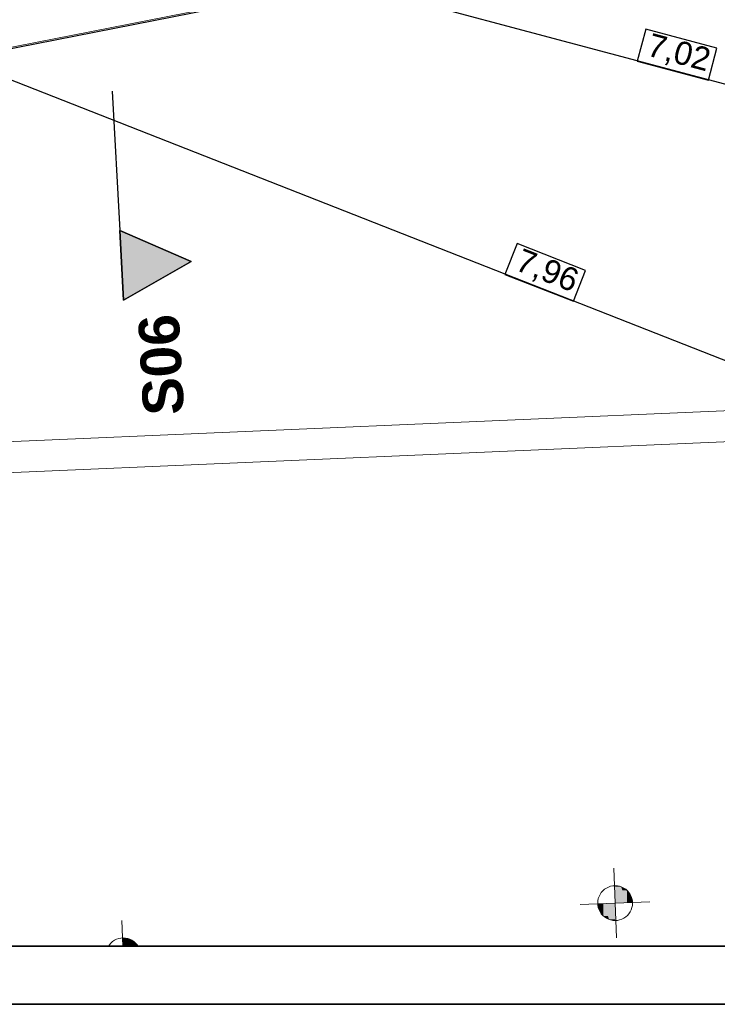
# Model space of a CAD drawing. Extents: x -779 to 790, y -208 to 633.
# Tile 30 of 232: x -160 to -100, y -208 to -123. Entities that reach past the tile are written whole.
import ezdxf
from ezdxf.lldxf.tags import DXFTag

# ---------------------------------------------------------------- set-up
doc = ezdxf.new("R2010")
doc.units = 0
doc.layers.get('0').update_dxf_attribs({"lineweight": 25})
for name, color, linetype, lineweight, true_color in [('01 Schnitt Marker Gebäude', 7, 'Continuous', 25, 0x848484), ('01 Schnitt Marker Gebäude-gefuellt', 7, 'Continuous', 35, 0xfefefe), ('01AFU Allgemein Bemaßung-A07F5V4RWF', 7, 'Continuous', 25, 0x848484), ('02 Raster Gebäude-A07F5V4QWF', 7, 'Continuous', 25, 0x848484), ('10 Wege Bestand - 2D', 9, 'Continuous', 18, 0x808080), ('30 Baugrubenplanung - Bemaßung', 7, 'Continuous', 25, 0x848484), ('60 Höhen Außen (Bestand - bleibt)', 9, 'Continuous', 18, 0x808080)]:
    doc.layers.add(name, color=color, linetype=linetype, lineweight=lineweight, true_color=true_color)
for name, color, linetype, lineweight in [('02 Raster Gebäude-A07F5V53WF', 7, 'Continuous', 13), ('Rahmen-A0U86KLAPE', 7, 'Continuous', 35), ('X_Rahmen', 7, 'Continuous', 25)]:
    doc.layers.add(name, color=color, linetype=linetype, lineweight=lineweight)
doc.styles.get("Standard").update_dxf_attribs({"font": 'arial.ttf'})
tags = doc.linetypes.add('Raster-A07F5V4TWF', pattern=[0.2, 0.1, -0.05, 0, -0.05]).pattern_tags.tags
tags[10:11] = [DXFTag(74, 4), DXFTag(75, 0), DXFTag(340, '0'), DXFTag(46, 1.0), DXFTag(50, 0.0), DXFTag(44, 0.0), DXFTag(45, 0.0)]
tags[8:9] = [DXFTag(74, 4), DXFTag(75, 0), DXFTag(340, '0'), DXFTag(46, 1.0), DXFTag(50, 0.0), DXFTag(44, 0.0), DXFTag(45, 0.0)]
tags[6:7] = [DXFTag(74, 4), DXFTag(75, 0), DXFTag(340, '0'), DXFTag(46, 1.0), DXFTag(50, 0.0), DXFTag(44, 0.0), DXFTag(45, 0.0)]
tags[4:5] = [DXFTag(74, 4), DXFTag(75, 0), DXFTag(340, '0'), DXFTag(46, 1.0), DXFTag(50, 0.0), DXFTag(44, 0.0), DXFTag(45, 0.0)]
tags = doc.linetypes.add('Raster-A07F5V57WF', pattern=[0.2, 0.1, -0.05, 0, -0.05]).pattern_tags.tags
tags[10:11] = [DXFTag(74, 4), DXFTag(75, 0), DXFTag(340, '0'), DXFTag(46, 1.0), DXFTag(50, 0.0), DXFTag(44, 0.0), DXFTag(45, 0.0)]
tags[8:9] = [DXFTag(74, 4), DXFTag(75, 0), DXFTag(340, '0'), DXFTag(46, 1.0), DXFTag(50, 0.0), DXFTag(44, 0.0), DXFTag(45, 0.0)]
tags[6:7] = [DXFTag(74, 4), DXFTag(75, 0), DXFTag(340, '0'), DXFTag(46, 1.0), DXFTag(50, 0.0), DXFTag(44, 0.0), DXFTag(45, 0.0)]
tags[4:5] = [DXFTag(74, 4), DXFTag(75, 0), DXFTag(340, '0'), DXFTag(46, 1.0), DXFTag(50, 0.0), DXFTag(44, 0.0), DXFTag(45, 0.0)]
tags = doc.linetypes.add('Schnittlinie', pattern=[0.3, 0.15, -0.075, 0, -0.075]).pattern_tags.tags
tags[10:11] = [DXFTag(74, 4), DXFTag(75, 0), DXFTag(340, '0'), DXFTag(46, 1.0), DXFTag(50, 0.0), DXFTag(44, 0.0), DXFTag(45, 0.0)]
tags[8:9] = [DXFTag(74, 4), DXFTag(75, 0), DXFTag(340, '0'), DXFTag(46, 1.0), DXFTag(50, 0.0), DXFTag(44, 0.0), DXFTag(45, 0.0)]
tags[6:7] = [DXFTag(74, 4), DXFTag(75, 0), DXFTag(340, '0'), DXFTag(46, 1.0), DXFTag(50, 0.0), DXFTag(44, 0.0), DXFTag(45, 0.0)]
tags[4:5] = [DXFTag(74, 4), DXFTag(75, 0), DXFTag(340, '0'), DXFTag(46, 1.0), DXFTag(50, 0.0), DXFTag(44, 0.0), DXFTag(45, 0.0)]
tags = doc.linetypes.add('Wipeout_Contour-A07F5V4SWF', pattern=[1, 0, -1]).pattern_tags.tags
tags[6:7] = [DXFTag(74, 4), DXFTag(75, 0), DXFTag(340, '0'), DXFTag(46, 1.0), DXFTag(50, 0.0), DXFTag(44, 0.0), DXFTag(45, 0.0)]
tags[4:5] = [DXFTag(74, 4), DXFTag(75, 0), DXFTag(340, '0'), DXFTag(46, 1.0), DXFTag(50, 0.0), DXFTag(44, 0.0), DXFTag(45, 0.0)]

# ---------------------------------------------------------------- blocks, each defined once
blk = doc.blocks.new('Blockreferenz-A07F5V4KWF', base_point=(-779.499, -207.575))
at = {"layer": 'Rahmen-A0U86KLAPE', "color": 0, "linetype": 'ByBlock', "ltscale": 0.35}
for p, q in [((-759.499, -202.575), (784.501, -202.575)), ((-779.499, -207.575), (789.501, -207.575))]:
    blk.add_line(p, q, dxfattribs=at)
blk = doc.blocks.new('Referenz-A07F5V4VWF', base_point=(-401.415, -176.34))
at = {"color": 0, "linetype": 'ByBlock', "lineweight": -2, "ltscale": 12.5}
for p, q in [((-144.778, -143.642), (-150.934, -140.974)), ((-150.934, -140.974), (-150.606, -146.966)), ((-150.606, -146.966), (-144.778, -143.642))]:
    blk.add_line(p, q, dxfattribs=at)
at = {"layer": '01 Schnitt Marker Gebäude', "color": 0, "linetype": 'Schnittlinie', "lineweight": -2, "ltscale": 3.125}
blk.add_line((-151.59, -128.99), (-150.934, -140.974), dxfattribs=at)
at = {"layer": '01 Schnitt Marker Gebäude', "color": 0, "lineweight": -2}
for p, q in [((-150.606, -146.966), (-150.934, -140.974)), ((-150.934, -140.974), (-144.778, -143.642)), ((-144.778, -143.642), (-150.606, -146.966))]:
    blk.add_line(p, q, dxfattribs=at)
at = {"layer": '01 Schnitt Marker Gebäude-gefuellt', "color": 0}
for points in [[(-150.848, -141.012), (-150.932, -141.012), (-150.934, -140.974)], [(-150.606, -146.966), (-150.848, -141.012), (-150.932, -141.012)], [(-144.778, -143.642), (-150.741, -143.642), (-150.848, -141.012)], [(-150.606, -146.966), (-144.778, -143.642), (-150.741, -143.642)]]:
    blk.add_solid(points, dxfattribs=at)
at = {"layer": '01AFU Allgemein Bemaßung-A07F5V4RWF', "color": 0, "lineweight": -2}
blk.add_line((-35.515, -145.28), (-171.16, -109.118), dxfattribs=at)
at = {"layer": '01AFU Allgemein Bemaßung-A07F5V4RWF', "color": 0, "linetype": 'Wipeout_Contour-A07F5V4SWF', "lineweight": -2, "ltscale": 1.625}
for p, q in [((-105.669, -123.65), (-106.405, -126.411)), ((-99.549, -125.281), (-105.669, -123.65)), ((-100.285, -128.042), (-99.549, -125.281)), ((-106.405, -126.411), (-100.285, -128.042))]:
    blk.add_line(p, q, dxfattribs=at)
at = {"layer": '02 Raster Gebäude-A07F5V4QWF', "color": 0, "linetype": 'Raster-A07F5V4TWF', "lineweight": -2, "ltscale": 187.5}
blk.add_line((-276.983, -148.281), (4.573, -92.867), dxfattribs=at)
at = {"layer": '30 Baugrubenplanung - Bemaßung', "color": 0, "lineweight": -2}
blk.add_line((-188.922, -116.748), (-40.75, -175.031), dxfattribs=at)
at = {"layer": '30 Baugrubenplanung - Bemaßung', "color": 0, "linetype": 'Wipeout_Contour-A07F5V4SWF', "lineweight": -2, "ltscale": 1.625}
for p, q in [((-116.748, -142.098), (-117.794, -144.757)), ((-110.853, -144.416), (-116.748, -142.098)), ((-117.794, -144.757), (-111.899, -147.076)), ((-111.899, -147.076), (-110.853, -144.416))]:
    blk.add_line(p, q, dxfattribs=at)
at = {"layer": '01 Schnitt Marker Gebäude', "color": 0, "linetype": 'ByBlock', "lineweight": -2, "ltscale": 0.21125, "insert": (-148.89, -156.98), "char_height": 3.50045, "attachment_point": 1, "rotation": 93.13197}
blk.add_mtext('{\\fArial|b1|i0;S06}', dxfattribs=at)
at = {"layer": '01AFU Allgemein Bemaßung-A07F5V4RWF', "color": 0, "linetype": 'ByBlock', "lineweight": -2, "ltscale": 1.625, "insert": (-105.173, -123.967), "char_height": 2.00026, "attachment_point": 1, "rotation": 345.07235}
blk.add_mtext('{\\fArial;7,02}', dxfattribs=at)
at = {"layer": '30 Baugrubenplanung - Bemaßung', "color": 0, "linetype": 'ByBlock', "lineweight": -2, "ltscale": 2.25, "insert": (-116.291, -142.469), "char_height": 2.00026, "attachment_point": 1, "rotation": 338.5277}
blk.add_mtext('{\\fArial;7,96}', dxfattribs=at)
blk = doc.blocks.new('Referenz-A07F5V59WF', base_point=(-759.499, -206.186))
at = {"layer": '02 Raster Gebäude-A07F5V53WF', "color": 0, "linetype": 'Raster-A07F5V57WF', "ltscale": 117.000008}
blk.add_line((-277.716, -148.324), (439.987, -7.059), dxfattribs=at)
at = {"layer": '10 Wege Bestand - 2D', "color": 0, "linetype": 'Continuous', "ltscale": 162.000017}
for p, q in [((-161.591, -159.213), (-57.494, -154.689)), ((-161.56, -161.881), (-57.301, -157.349))]:
    blk.add_line(p, q, dxfattribs=at)
at = {"layer": '60 Höhen Außen (Bestand - bleibt)', "color": 0, "linetype": 'Continuous', "ltscale": 162.000017}
for p, q in [((-108.429, -195.868), (-108.186, -201.863)), ((-108.696, -197.417), (-108.882, -197.48)), ((-108.503, -197.379), (-108.696, -197.417)), ((-108.308, -197.366), (-108.503, -197.379)), ((-108.112, -197.379), (-108.308, -197.366)), ((-107.919, -197.417), (-108.112, -197.379)), ((-107.734, -197.48), (-107.919, -197.417)), ((-109.607, -198.116), (-109.693, -198.292)), ((-109.498, -197.952), (-109.607, -198.116)), ((-109.368, -197.805), (-109.498, -197.952)), ((-109.221, -197.676), (-109.368, -197.805)), ((-109.058, -197.567), (-109.221, -197.676)), ((-108.882, -197.48), (-109.058, -197.567)), ((-107.558, -197.567), (-107.734, -197.48)), ((-107.395, -197.676), (-107.558, -197.567)), ((-107.247, -197.805), (-107.395, -197.676)), ((-107.118, -197.952), (-107.247, -197.805)), ((-107.009, -198.116), (-107.118, -197.952)), ((-106.922, -198.292), (-107.009, -198.116)), ((-105.31, -198.744), (-111.305, -198.987)), ((-109.795, -198.67), (-109.808, -198.866)), ((-109.808, -198.866), (-109.795, -199.061)), ((-109.757, -198.477), (-109.795, -198.67)), ((-109.795, -199.061), (-109.757, -199.254)), ((-109.693, -198.292), (-109.757, -198.477)), ((-106.859, -198.477), (-106.922, -198.292)), ((-106.821, -198.67), (-106.859, -198.477)), ((-106.859, -199.254), (-106.821, -199.061)), ((-106.808, -198.866), (-106.821, -198.67)), ((-106.821, -199.061), (-106.808, -198.866)), ((-109.757, -199.254), (-109.693, -199.44)), ((-109.693, -199.44), (-109.607, -199.616)), ((-109.607, -199.616), (-109.498, -199.779)), ((-109.498, -199.779), (-109.368, -199.926)), ((-109.368, -199.926), (-109.221, -200.056)), ((-107.395, -200.056), (-107.247, -199.926)), ((-107.247, -199.926), (-107.118, -199.779)), ((-107.118, -199.779), (-107.009, -199.616)), ((-107.009, -199.616), (-106.922, -199.44)), ((-106.922, -199.44), (-106.859, -199.254)), ((-150.759, -200.366), (-150.67, -202.575)), ((-109.221, -200.056), (-109.058, -200.165)), ((-109.058, -200.165), (-108.882, -200.251)), ((-108.882, -200.251), (-108.696, -200.314)), ((-108.696, -200.314), (-108.503, -200.353)), ((-108.503, -200.353), (-108.308, -200.365)), ((-108.308, -200.365), (-108.112, -200.353)), ((-108.112, -200.353), (-107.919, -200.314)), ((-107.919, -200.314), (-107.734, -200.251)), ((-107.734, -200.251), (-107.558, -200.165)), ((-107.558, -200.165), (-107.395, -200.056)), ((-151.828, -202.45), (-151.911, -202.575)), ((-151.698, -202.303), (-151.828, -202.45)), ((-151.551, -202.173), (-151.698, -202.303)), ((-151.388, -202.064), (-151.551, -202.173)), ((-151.212, -201.977), (-151.388, -202.064)), ((-151.026, -201.914), (-151.212, -201.977)), ((-150.834, -201.876), (-151.026, -201.914)), ((-150.638, -201.863), (-150.834, -201.876)), ((-150.442, -201.876), (-150.638, -201.863)), ((-150.25, -201.914), (-150.442, -201.876)), ((-150.064, -201.977), (-150.25, -201.914)), ((-149.888, -202.064), (-150.064, -201.977)), ((-149.725, -202.173), (-149.888, -202.064)), ((-149.577, -202.303), (-149.725, -202.173)), ((-149.448, -202.45), (-149.577, -202.303)), ((-149.365, -202.575), (-149.448, -202.45))]:
    blk.add_line(p, q, dxfattribs=at)
for points in [[(-108.308, -197.376), (-108.368, -197.376), (-108.368, -197.367)], [(-108.308, -198.866), (-108.308, -197.376), (-108.368, -197.376)], [(-107.79, -198.845), (-108.308, -198.845), (-108.308, -197.376)], [(-107.79, -197.458), (-108.279, -197.458), (-108.308, -197.376)], [(-107.79, -198.845), (-107.79, -197.458), (-108.279, -197.458)], [(-107.291, -198.824), (-107.79, -198.824), (-107.79, -197.458)], [(-107.291, -197.763), (-107.679, -197.763), (-107.79, -197.458)], [(-107.291, -198.824), (-107.291, -197.763), (-107.679, -197.763)], [(-106.946, -198.81), (-107.291, -198.81), (-107.291, -197.763)], [(-106.946, -198.236), (-107.135, -198.236), (-107.291, -197.763)], [(-106.946, -198.81), (-106.946, -198.236), (-107.135, -198.236)], [(-106.809, -198.805), (-106.946, -198.805), (-106.946, -198.236)], [(-109.669, -198.926), (-109.806, -198.926), (-109.669, -198.921)], [(-109.669, -199.495), (-109.669, -198.926), (-109.806, -198.926)], [(-109.324, -198.921), (-109.669, -198.921), (-109.324, -198.907)], [(-109.48, -199.495), (-109.669, -199.495), (-109.669, -198.921)], [(-109.324, -199.968), (-109.324, -198.921), (-109.669, -198.921)], [(-108.825, -198.907), (-109.324, -198.907), (-108.825, -198.887)], [(-108.937, -199.968), (-109.324, -199.968), (-109.324, -198.907)], [(-108.825, -200.273), (-108.825, -198.907), (-109.324, -198.907)], [(-108.308, -198.887), (-108.825, -198.887), (-108.308, -198.866)], [(-108.336, -200.273), (-108.825, -200.273), (-108.825, -198.887)], [(-108.308, -200.355), (-108.308, -198.887), (-108.825, -198.887)], [(-108.308, -198.866), (-107.79, -198.845), (-108.308, -198.845)], [(-108.247, -200.355), (-108.308, -200.355), (-108.308, -198.866)], [(-107.79, -198.845), (-107.291, -198.824), (-107.79, -198.824)], [(-107.291, -198.824), (-106.946, -198.81), (-107.291, -198.81)], [(-106.946, -198.81), (-106.809, -198.805), (-106.946, -198.805)], [(-109.324, -199.968), (-109.48, -199.495), (-109.669, -199.495)], [(-108.825, -200.273), (-108.937, -199.968), (-109.324, -199.968)], [(-108.308, -200.355), (-108.336, -200.273), (-108.825, -200.273)], [(-108.247, -200.364), (-108.247, -200.355), (-108.308, -200.355)], [(-150.638, -201.874), (-150.698, -201.874), (-150.699, -201.865)], [(-150.67, -202.575), (-150.638, -201.874), (-150.698, -201.874)], [(-150.67, -202.575), (-150.638, -202.575), (-150.638, -201.874)], [(-150.638, -202.575), (-150.391, -202.575), (-150.638, -201.874)], [(-150.12, -201.955), (-150.609, -201.955), (-150.638, -201.874)], [(-150.391, -202.575), (-150.12, -201.955), (-150.609, -201.955)], [(-150.391, -202.575), (-150.12, -202.575), (-150.12, -201.955)], [(-150.12, -202.575), (-149.894, -202.575), (-150.12, -201.955)], [(-149.621, -202.261), (-150.009, -202.261), (-150.12, -201.955)], [(-149.894, -202.575), (-149.621, -202.261), (-150.009, -202.261)], [(-149.894, -202.575), (-149.621, -202.575), (-149.621, -202.261)], [(-149.621, -202.575), (-149.518, -202.575), (-149.621, -202.261)], [(-149.518, -202.575), (-149.392, -202.575), (-149.621, -202.261)]]:
    blk.add_solid(points, dxfattribs=at)

msp = doc.modelspace()

# ---------------------------------------------------------------- block references
at = {"color": 8, "lineweight": 25, "ltscale": 1250, "true_color": 0x808080}
msp.add_blockref('Referenz-A07F5V59WF', (-759.499, -206.186), dxfattribs=at)
at = {"color": 8, "lineweight": 25, "ltscale": 12.5, "true_color": 0x808080}
msp.add_blockref('Referenz-A07F5V4VWF', (-401.415, -176.34), dxfattribs=at)
at = {"layer": 'X_Rahmen', "ltscale": 0.25}
msp.add_blockref('Blockreferenz-A07F5V4KWF', (-779.499, -207.575), dxfattribs=at)

doc.saveas('drawing.dxf')
